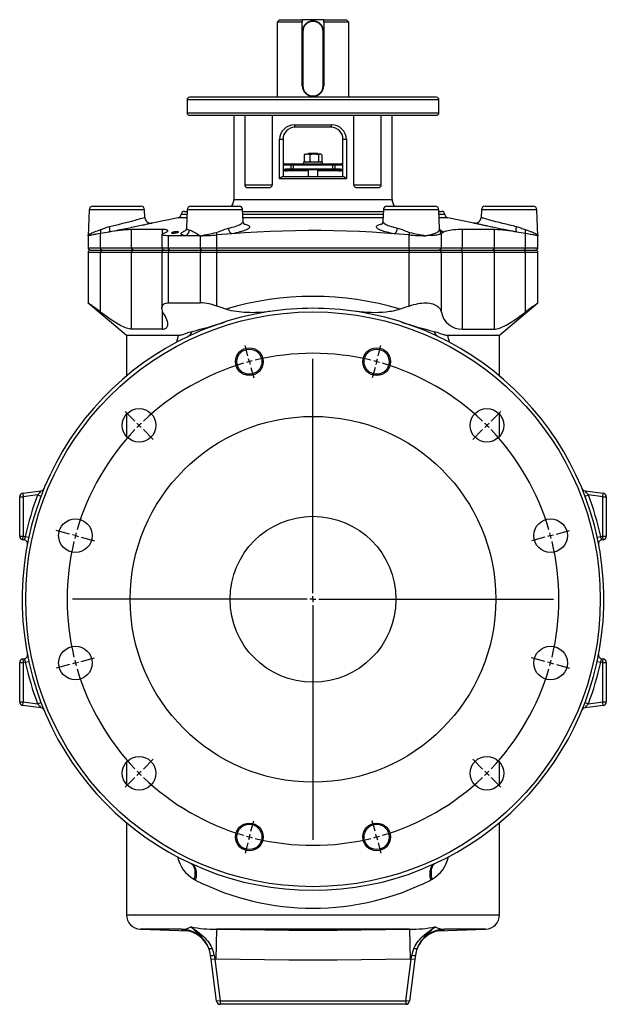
# Model space of a CAD drawing. Extents: x -514 to 474, y -142 to 1262.
# Tile 4 of 4: x -15 to 474, y 442 to 1262. Entities that reach past the tile are written whole.
import ezdxf

# ---------------------------------------------------------------- set-up
doc = ezdxf.new("R2010")
doc.units = 0
doc.layers.get('0').update_dxf_attribs({"linetype": 'CONTINUOUS'})
doc.layers.add('FORMAT', color=7, linetype='CONTINUOUS')

# ---------------------------------------------------------------- blocks, each defined once
blk = doc.blocks.new('SW_CENTERMARKSYMBOL_1')
at = {"layer": 'FORMAT', "color": 0}
for p, q in [((90.6, 57.89), (88.28, 66.58)), ((199.31, 57.89), (201.64, 66.58)), ((91.9, 53.06), (91.25, 55.47)), ((91.9, 53.06), (92.55, 50.64)), ((144.96, -139.96), (144.96, 55.56)), ((198.01, 53.06), (197.37, 50.64)), ((198.01, 53.06), (198.66, 55.47)), ((93.19, 48.23), (95.52, 39.53)), ((196.72, 48.23), (194.39, 39.53)), ((-3.54, 3.54), (-11.67, 11.67)), ((293.45, 3.54), (301.58, 11.67)), ((0, 0), (-1.77, 1.77)), ((0, 0), (1.77, -1.77)), ((289.91, 0), (288.15, -1.77)), ((289.91, 0), (291.68, 1.77)), ((3.54, -3.54), (11.67, -11.67)), ((286.38, -3.54), (278.25, -11.67)), ((-57.89, -90.6), (-69, -87.63)), ((347.8, -90.6), (358.91, -87.63)), ((-53.06, -91.9), (-55.47, -91.25)), ((-53.06, -91.9), (-50.64, -92.55)), ((-48.23, -93.19), (-37.12, -96.17)), ((338.14, -93.19), (327.03, -96.17)), ((342.97, -91.9), (340.56, -92.55)), ((342.97, -91.9), (345.39, -91.25)), ((139.96, -144.96), (-55.56, -144.96)), ((144.96, -144.96), (142.46, -144.96)), ((144.96, -144.96), (144.96, -142.46)), ((144.96, -144.96), (144.96, -147.46)), ((144.96, -144.96), (147.46, -144.96)), ((149.96, -144.96), (345.47, -144.96)), ((144.96, -149.96), (144.96, -345.47)), ((-48.23, -196.72), (-37.12, -193.74)), ((338.14, -196.72), (327.03, -193.74)), ((-57.89, -199.31), (-69, -202.29)), ((-53.06, -198.01), (-55.47, -198.66)), ((-53.06, -198.01), (-50.64, -197.37)), ((342.97, -198.01), (340.56, -197.37)), ((342.97, -198.01), (345.39, -198.66)), ((347.8, -199.31), (358.91, -202.29)), ((3.54, -286.38), (11.67, -278.25)), ((286.38, -286.38), (278.25, -278.25)), ((-3.54, -293.45), (-11.67, -301.58)), ((0, -289.91), (-1.77, -291.68)), ((0, -289.91), (1.77, -288.15)), ((289.91, -289.91), (288.15, -288.15)), ((289.91, -289.91), (291.68, -291.68)), ((293.45, -293.45), (301.58, -301.58)), ((93.19, -338.14), (95.52, -329.45)), ((196.72, -338.14), (194.39, -329.45)), ((91.9, -342.97), (91.25, -345.39)), ((91.9, -342.97), (92.55, -340.56)), ((198.01, -342.97), (197.37, -340.56)), ((198.01, -342.97), (198.66, -345.39)), ((90.6, -347.8), (88.28, -356.49)), ((199.31, -347.8), (201.64, -356.49))]:
    blk.add_line(p, q, dxfattribs=at)
for start, end in [(76.39746, 103.60254), (106.39746, 133.60254), (105, 105.69873), (104.30127, 105), (75, 75.69873), (74.30127, 75), (46.39746, 73.60254), (135, 135.69873), (134.30127, 135), (45, 45.69873), (44.30127, 45), (136.39746, 163.60254), (16.39746, 43.60254), (164.30127, 165), (15, 15.69873), (166.39746, 193.60254), (165, 165.69873), (14.30127, 15), (346.39746, 13.60254), (194.30127, 195), (345, 345.69873), (195, 195.69873), (196.39746, 223.60254), (316.39746, 343.60254), (344.30127, 345), (224.30127, 225), (225, 225.69873), (226.39746, 253.60254), (286.39746, 313.60254), (314.30127, 315), (315, 315.69873), (254.30127, 255), (255, 255.69873), (256.39746, 283.60254), (284.30127, 285), (285, 285.69873)]:
    blk.add_arc((144.96, -144.96), 205, start, end, dxfattribs=at)

msp = doc.modelspace()

# ---------------------------------------------------------------- linework, layer by layer
at = {"color": 7, "linetype": 'CONTINUOUS'}
for p, q in [((201.43, 1262.46), (199.43, 1260.46)), ((199.43, 1260.46), (199.43, 1197.76)), ((220.43, 1260.46), (199.43, 1260.46)), ((201.43, 1262.46), (220.43, 1262.46)), ((220.43, 1262.46), (220.43, 1260.46)), ((238.43, 1262.46), (220.43, 1262.46)), ((220.43, 1252.46), (220.43, 1260.46)), ((238.43, 1260.46), (238.43, 1262.46)), ((238.43, 1262.46), (257.43, 1262.46)), ((238.43, 1260.46), (238.43, 1252.46)), ((259.43, 1260.46), (238.43, 1260.46)), ((259.43, 1260.46), (257.43, 1262.46)), ((259.43, 1197.76), (259.43, 1260.46)), ((220.43, 1207.46), (220.43, 1252.46)), ((220.93, 1252.46), (220.93, 1207.46)), ((237.93, 1207.46), (237.93, 1252.46)), ((238.43, 1252.46), (238.43, 1207.46)), ((124.43, 1195.76), (124.43, 1184.76)), ((332.43, 1197.76), (126.43, 1197.76)), ((334.43, 1184.76), (334.43, 1195.76)), ((126.43, 1182.76), (332.43, 1182.76)), ((163.43, 1182.76), (163.43, 1112.76)), ((172.88, 1124.76), (172.88, 1182.76)), ((195.4, 1182.76), (195.4, 1124.76)), ((263.46, 1124.76), (263.46, 1182.76)), ((285.98, 1182.76), (285.98, 1124.76)), ((295.43, 1112.76), (295.43, 1182.76)), ((244.43, 1172.76), (214.43, 1172.76)), ((204.43, 1162.76), (204.43, 1131.76)), ((254.43, 1131.76), (254.43, 1162.76)), ((222.01, 1149.78), (222.01, 1144.44)), ((222.93, 1150.36), (222.46, 1150.08)), ((222.93, 1150.36), (224.36, 1150.36)), ((230.42, 1150.36), (224.36, 1150.36)), ((225.93, 1151.26), (225.43, 1150.76)), ((225.43, 1150.76), (225.43, 1150.36)), ((233.43, 1150.76), (225.43, 1150.76)), ((225.93, 1151.26), (232.93, 1151.26)), ((226.72, 1149.78), (226.72, 1144.44)), ((235.49, 1150.36), (230.42, 1150.36)), ((233.43, 1150.76), (232.93, 1151.26)), ((233.43, 1150.36), (233.43, 1150.76)), ((234.13, 1149.78), (234.13, 1144.44)), ((235.93, 1150.36), (235.49, 1150.36)), ((236.41, 1150.08), (235.93, 1150.36)), ((236.85, 1149.78), (236.85, 1144.44)), ((205.67, 1142.26), (204.43, 1142.21)), ((205.67, 1142.26), (212.11, 1142.26)), ((212.11, 1142.26), (213.89, 1142.26)), ((213.89, 1142.26), (244.97, 1142.26)), ((221.43, 1143.86), (221.43, 1142.26)), ((237.43, 1143.86), (221.43, 1143.86)), ((222.46, 1144.13), (222.93, 1143.86)), ((235.93, 1143.86), (236.41, 1144.13)), ((237.43, 1142.26), (237.43, 1143.86)), ((244.97, 1142.26), (246.75, 1142.26)), ((246.75, 1142.26), (253.2, 1142.26)), ((254.43, 1142.21), (253.2, 1142.26)), ((225.43, 1136.5), (207.85, 1136.5)), ((208.56, 1137.26), (208.53, 1137.26)), ((212.11, 1137.26), (208.56, 1137.26)), ((213.89, 1137.26), (212.11, 1137.26)), ((244.97, 1137.26), (213.89, 1137.26)), ((225.43, 1137.26), (225.43, 1131.76)), ((233.43, 1131.76), (233.43, 1137.26)), ((251.01, 1136.5), (233.43, 1136.5)), ((246.75, 1137.26), (244.97, 1137.26)), ((250.3, 1137.26), (246.75, 1137.26)), ((250.33, 1137.26), (250.3, 1137.26)), ((204.26, 1131.76), (254.6, 1131.76)), ((173.95, 1122.76), (193.69, 1122.76)), ((265.17, 1122.76), (284.91, 1122.76)), ((42.81, 1104.08), (41.93, 1082.46)), ((45.81, 1106.96), (86.05, 1106.96)), ((89.31, 1097.69), (89.05, 1104.08)), ((122.41, 1102.76), (124.51, 1102.76)), ((124.56, 1104.08), (123.94, 1088.91)), ((127.56, 1106.96), (167.8, 1106.96)), ((171.19, 1094.5), (170.8, 1104.08)), ((170.85, 1102.76), (288.01, 1102.76)), ((288.06, 1104.08), (287.67, 1094.5)), ((291.06, 1106.96), (331.3, 1106.96)), ((334.95, 1088.07), (334.3, 1104.08)), ((334.35, 1102.76), (336.45, 1102.76)), ((369.81, 1104.08), (369.55, 1097.69)), ((372.81, 1106.96), (413.05, 1106.96)), ((416.93, 1082.46), (416.05, 1104.08)), ((117.01, 1097.28), (95.27, 1092.99)), ((95.27, 1092.99), (95.27, 1092.99)), ((363.59, 1092.99), (341.85, 1097.28)), ((103.95, 1087.59), (78.11, 1087.59)), ((103.51, 1083.45), (103.51, 1072.46)), ((161.68, 1084.08), (149.18, 1083.08)), ((309.68, 1083.08), (297.18, 1084.08)), ((334.94, 1088.06), (334.94, 1088.07)), ((336.11, 1086.23), (336.07, 1086.25)), ((380.75, 1087.59), (353.97, 1087.59)), ((41.93, 1082.46), (41.93, 1072.46)), ((122.72, 1082.46), (108.87, 1082.46)), ((135.68, 1082.46), (122.72, 1082.46)), ((416.93, 1072.46), (416.93, 1082.46)), ((41.93, 1068.46), (41.93, 1026.46)), ((43.93, 1070.46), (53.56, 1070.46)), ((53.56, 1070.46), (79.99, 1070.46)), ((79.99, 1070.46), (105.5, 1070.46)), ((103.51, 1068.46), (103.51, 1022.26)), ((105.51, 1070.46), (110.15, 1070.46)), ((110.15, 1070.46), (136.68, 1070.46)), ((136.68, 1070.46), (149.18, 1070.46)), ((149.18, 1070.46), (309.68, 1070.46)), ((309.68, 1070.46), (334.44, 1070.46)), ((334.44, 1070.46), (352.43, 1070.46)), ((352.43, 1070.46), (378.87, 1070.46)), ((378.87, 1070.46), (405.3, 1070.46)), ((405.3, 1070.46), (414.93, 1070.46)), ((416.93, 1026.46), (416.93, 1068.46)), ((41.93, 1026.46), (73.93, 999.61)), ((108.87, 1026.46), (135.68, 1026.46)), ((384.93, 999.61), (416.93, 1026.46)), ((193.34, 1019.25), (192.73, 1019.17)), ((266.13, 1019.17), (265.52, 1019.25)), ((103.95, 1004.64), (78.11, 1004.64)), ((353.97, 1004.64), (380.75, 1004.64)), ((73.93, 999.61), (73.93, 965.54)), ((73.93, 999.61), (117.43, 999.61)), ((341.43, 999.61), (384.93, 999.61)), ((384.93, 965.54), (384.93, 999.61)), ((73.93, 933.63), (73.93, 915.2)), ((384.93, 915.2), (384.93, 933.63)), ((-12.46, 867.9), (2.79, 869.91)), ((453.69, 871.74), (453.69, 871.72)), ((456.07, 869.91), (471.32, 867.9)), ((-15.07, 832.09), (-15.07, 864.93)), ((473.93, 864.93), (473.93, 832.09)), ((-11.23, 828.95), (-12.46, 829.12)), ((471.32, 829.12), (470.09, 828.95)), ((-8.67, 825.41), (-8.68, 825.41)), ((467.54, 733.5), (467.54, 733.51)), ((-15.07, 693.99), (-15.07, 726.83)), ((-12.46, 729.8), (-11.23, 729.96)), ((470.09, 729.96), (471.32, 729.8)), ((473.93, 726.83), (473.93, 693.99)), ((2.79, 689.01), (-12.46, 691.02)), ((471.32, 691.02), (456.07, 689.01)), ((73.93, 643.71), (73.93, 625.29)), ((384.93, 625.29), (384.93, 643.71)), ((73.93, 593.38), (73.93, 516.55)), ((384.93, 516.55), (384.93, 593.38)), ((330.72, 559.13), (330.64, 559.08)), ((85.51, 504.55), (125.57, 503.16)), ((333.37, 503.16), (373.35, 504.55)), ((323.67, 498.44), (322.94, 497.84)), ((144.53, 479.2), (144.06, 482.79)), ((149.09, 444.57), (144.53, 479.2)), ((314.33, 479.2), (309.77, 444.57)), ((314.81, 482.79), (314.33, 479.2)), ((306.8, 441.96), (152.06, 441.96))]:
    msp.add_line(p, q, dxfattribs=at)
at = {"color": 8, "linetype": 'CONTINUOUS'}
for p, q in [((220.43, 1252.46), (220.93, 1252.46)), ((237.93, 1252.46), (238.43, 1252.46)), ((220.43, 1207.46), (220.93, 1207.46)), ((237.93, 1207.46), (238.43, 1207.46)), ((334.43, 1195.76), (124.43, 1195.76)), ((124.43, 1184.76), (334.43, 1184.76)), ((213.96, 1174.76), (244.9, 1174.76)), ((201.59, 1129.76), (201.59, 1162.76)), ((201.59, 1162.76), (204.43, 1162.76)), ((254.43, 1162.76), (257.27, 1162.76)), ((257.27, 1162.76), (257.27, 1129.76)), ((211.12, 1141.26), (204.43, 1141.26)), ((213.02, 1141.26), (211.12, 1141.26)), ((211.12, 1138.26), (211.12, 1141.26)), ((245.84, 1141.26), (213.02, 1141.26)), ((213.02, 1141.26), (213.02, 1138.26)), ((245.84, 1138.26), (245.84, 1141.26)), ((247.74, 1141.26), (245.84, 1141.26)), ((247.74, 1141.26), (247.74, 1138.26)), ((254.43, 1141.26), (247.74, 1141.26)), ((207.68, 1138.26), (211.12, 1138.26)), ((211.12, 1138.26), (213.02, 1138.26)), ((213.02, 1138.26), (245.84, 1138.26)), ((245.84, 1138.26), (247.74, 1138.26)), ((247.74, 1138.26), (251.18, 1138.26)), ((172.88, 1124.76), (195.4, 1124.76)), ((257.27, 1129.76), (201.59, 1129.76)), ((263.46, 1124.76), (285.98, 1124.76)), ((163.43, 1112.76), (295.43, 1112.76)), ((89.05, 1104.08), (42.81, 1104.08)), ((124.4, 1099.99), (119.42, 1099.99)), ((170.8, 1104.08), (124.56, 1104.08)), ((287.9, 1099.99), (170.97, 1099.99)), ((334.3, 1104.08), (288.06, 1104.08)), ((339.44, 1099.99), (334.47, 1099.99)), ((416.05, 1104.08), (369.81, 1104.08)), ((124.29, 1097.28), (117.01, 1097.28)), ((287.79, 1097.28), (171.08, 1097.28)), ((341.85, 1097.28), (334.58, 1097.28)), ((52.33, 1072.46), (52.33, 1084.26)), ((78.11, 1072.46), (78.11, 1087.59)), ((103.95, 1084.01), (103.95, 1087.59)), ((149.18, 1072.46), (149.18, 1083.08)), ((309.68, 1072.46), (309.68, 1083.08)), ((336.42, 1072.46), (336.42, 1084.26)), ((353.97, 1072.46), (353.97, 1087.59)), ((380.75, 1072.46), (380.75, 1087.59)), ((406.53, 1072.46), (406.53, 1084.26)), ((108.87, 1072.46), (108.87, 1082.46)), ((135.68, 1072.46), (135.68, 1082.46)), ((41.93, 1072.46), (52.33, 1072.46)), ((52.33, 1068.46), (41.93, 1068.46)), ((52.33, 1072.46), (78.11, 1072.46)), ((52.33, 1018.8), (52.33, 1068.46)), ((78.11, 1068.46), (52.33, 1068.46)), ((78.11, 1072.46), (103.51, 1072.46)), ((103.51, 1068.46), (78.11, 1068.46)), ((78.11, 1004.64), (78.11, 1068.46)), ((103.51, 1072.46), (108.87, 1072.46)), ((108.87, 1068.46), (103.51, 1068.46)), ((105.5, 1070.46), (105.47, 1070.46)), ((105.5, 1070.46), (105.47, 1070.46)), ((108.87, 1072.46), (135.68, 1072.46)), ((135.68, 1068.46), (108.87, 1068.46)), ((108.87, 1026.46), (108.87, 1068.46)), ((135.68, 1072.46), (149.18, 1072.46)), ((149.18, 1068.46), (135.68, 1068.46)), ((135.68, 1026.46), (135.68, 1068.46)), ((149.18, 1070.46), (149.18, 1072.46)), ((149.18, 1072.46), (309.68, 1072.46)), ((149.18, 1070.46), (149.18, 1068.46)), ((309.68, 1068.46), (149.18, 1068.46)), ((149.18, 1023.84), (149.18, 1068.46)), ((309.68, 1070.46), (309.68, 1072.46)), ((309.68, 1072.46), (336.42, 1072.46)), ((309.68, 1070.46), (309.68, 1068.46)), ((309.68, 1023.84), (309.68, 1068.46)), ((336.42, 1068.46), (309.68, 1068.46)), ((336.42, 1072.46), (353.97, 1072.46)), ((336.42, 1018.8), (336.42, 1068.46)), ((353.97, 1068.46), (336.42, 1068.46)), ((353.97, 1072.46), (380.75, 1072.46)), ((353.97, 1004.64), (353.97, 1068.46)), ((380.75, 1068.46), (353.97, 1068.46)), ((380.75, 1072.46), (406.53, 1072.46)), ((380.75, 1004.64), (380.75, 1068.46)), ((406.53, 1068.46), (380.75, 1068.46)), ((406.53, 1072.46), (416.93, 1072.46)), ((406.53, 1018.8), (406.53, 1068.46)), ((416.93, 1068.46), (406.53, 1068.46)), ((103.95, 1004.64), (103.95, 1019.86)), ((-15.07, 864.93), (-12.07, 864.93)), ((-12.46, 867.9), (-12.07, 864.93)), ((-0.12, 866.5), (-12.07, 864.93)), ((-12.07, 864.93), (-12.07, 832.09)), ((-0.12, 866.5), (2.68, 865.44)), ((456.18, 865.44), (458.98, 866.5)), ((470.93, 864.93), (458.98, 866.5)), ((470.93, 864.93), (471.32, 867.9)), ((470.93, 832.09), (470.93, 864.93)), ((470.93, 864.93), (473.93, 864.93)), ((-15.07, 832.09), (-12.07, 832.09)), ((-12.46, 829.12), (-12.07, 832.09)), ((-12.07, 832.09), (-10.41, 831.87)), ((-10.41, 831.87), (-7.48, 831.23)), ((466.34, 831.23), (469.27, 831.87)), ((469.27, 831.87), (470.93, 832.09)), ((471.32, 829.12), (470.93, 832.09)), ((470.93, 832.09), (473.93, 832.09)), ((-15.07, 726.83), (-12.07, 726.83)), ((-12.46, 729.8), (-12.07, 726.83)), ((-10.41, 727.05), (-12.07, 726.83)), ((-12.07, 726.83), (-12.07, 693.99)), ((-10.41, 727.05), (-7.48, 727.69)), ((466.34, 727.69), (469.27, 727.05)), ((470.93, 726.83), (469.27, 727.05)), ((470.93, 726.83), (471.32, 729.8)), ((470.93, 726.83), (473.93, 726.83)), ((470.93, 693.99), (470.93, 726.83)), ((-15.07, 693.99), (-12.07, 693.99)), ((-12.46, 691.02), (-12.07, 693.99)), ((-12.07, 693.99), (-0.12, 692.42)), ((-0.12, 692.42), (2.68, 693.48)), ((456.18, 693.48), (458.98, 692.42)), ((458.98, 692.42), (470.93, 693.99)), ((471.32, 691.02), (470.93, 693.99)), ((470.93, 693.99), (473.93, 693.99)), ((328.74, 546.15), (327.52, 545.5)), ((73.93, 516.55), (229.43, 516.55)), ((229.43, 516.55), (384.93, 516.55)), ((119.93, 504.55), (85.51, 504.55)), ((120.8, 503.81), (120.13, 503.83)), ((148.9, 504.55), (148.41, 479.57)), ((309.96, 504.55), (148.9, 504.55)), ((309.96, 504.55), (310.45, 479.57)), ((338.73, 503.83), (337.98, 503.81)), ((373.35, 504.55), (338.93, 504.55)), ((147.5, 479.59), (144.53, 479.2)), ((148.41, 479.57), (147.5, 479.59)), ((147.5, 479.59), (152.06, 444.96)), ((306.8, 444.96), (311.36, 479.59)), ((311.36, 479.59), (310.45, 479.57)), ((314.33, 479.2), (311.36, 479.59)), ((152.06, 444.96), (149.09, 444.57)), ((152.06, 444.96), (152.06, 441.96)), ((152.06, 444.96), (306.8, 444.96)), ((309.77, 444.57), (306.8, 444.96)), ((306.8, 444.96), (306.8, 441.96))]:
    msp.add_line(p, q, dxfattribs=at)
at = {"color": 7, "linetype": 'CONTINUOUS', "flags": 128}
for points in [[(222.01, 1149.78), (222.34, 1150.02), (222.46, 1150.08)], [(222.46, 1144.14), (222.33, 1144.21), (222.01, 1144.44)], [(173.95, 1122.76), (173.76, 1122.79), (173.59, 1122.87), (173.42, 1123.01), (173.27, 1123.2), (173.14, 1123.44), (173.03, 1123.71), (172.96, 1124.01), (172.9, 1124.34), (172.88, 1124.76)], [(285.98, 1124.76), (285.97, 1124.43), (285.92, 1124.1), (285.85, 1123.79), (285.76, 1123.52), (285.63, 1123.27), (285.49, 1123.07), (285.33, 1122.92), (285.16, 1122.81), (284.91, 1122.76)], [(172.62, 1091.68), (172.62, 1091.68), (172.59, 1091.7), (172.52, 1091.75), (172.42, 1091.83), (172.31, 1091.92), (172.18, 1092.06), (172.02, 1092.24), (171.85, 1092.47), (171.68, 1092.74), (171.52, 1093.05), (171.39, 1093.41), (171.28, 1093.79), (171.21, 1094.2), (171.19, 1094.5)], [(287.69, 1094.5), (287.69, 1094.46), (287.64, 1094.05), (287.56, 1093.65), (287.44, 1093.27), (287.3, 1092.94), (287.14, 1092.65), (286.98, 1092.4), (286.82, 1092.2), (286.67, 1092.03), (286.54, 1091.9), (286.42, 1091.81), (286.34, 1091.74), (286.28, 1091.7), (286.25, 1091.69), (286.25, 1091.69)], [(52.33, 1084.26), (50.64, 1083.96), (49.06, 1083.68), (48.06, 1083.51), (47.12, 1083.35), (46.25, 1083.2), (45.12, 1083), (44.14, 1082.83), (43.57, 1082.74), (43.09, 1082.65), (42.68, 1082.59), (42.36, 1082.53), (42.12, 1082.49), (41.98, 1082.47), (41.93, 1082.46)], [(59.44, 1085.48), (57.73, 1085.2), (55.98, 1084.9), (54.18, 1084.59), (52.33, 1084.26)], [(108.87, 1082.46), (107.66, 1082.48), (106.58, 1082.53), (105.64, 1082.61), (104.87, 1082.72), (104.27, 1082.87), (103.84, 1083.04), (103.58, 1083.25), (103.52, 1083.48), (103.63, 1083.73), (103.93, 1084), (104.42, 1084.3), (105.08, 1084.6), (105.61, 1084.82)], [(105.61, 1084.82), (106.41, 1085.14), (107.09, 1085.45), (107.63, 1085.75), (108.03, 1086.03), (108.29, 1086.3), (108.4, 1086.55), (108.37, 1086.78), (108.19, 1086.98), (107.88, 1087.15), (107.42, 1087.3), (106.82, 1087.42), (106.09, 1087.51), (105.45, 1087.55), (104.73, 1087.58), (103.95, 1087.59)], [(116.07, 1085.8), (115.63, 1085.77), (115.16, 1085.73), (114.67, 1085.68), (114.17, 1085.62), (113.68, 1085.54), (113.21, 1085.45), (112.76, 1085.36), (112.37, 1085.26), (112.03, 1085.16), (111.76, 1085.06), (111.56, 1084.96), (111.45, 1084.87), (111.43, 1084.79), (111.5, 1084.73), (111.66, 1084.68), (111.89, 1084.64), (112.19, 1084.62), (112.55, 1084.62), (112.96, 1084.63), (113.41, 1084.66), (113.89, 1084.7), (114.38, 1084.76), (114.88, 1084.83), (115.37, 1084.91), (115.83, 1085), (116.25, 1085.09), (116.63, 1085.19), (116.95, 1085.29), (117.19, 1085.39), (117.35, 1085.49), (117.43, 1085.57), (117.41, 1085.65), (117.31, 1085.71), (117.13, 1085.76), (116.87, 1085.79), (116.54, 1085.8), (116.07, 1085.8)], [(123.94, 1088.91), (123.91, 1088.51), (123.84, 1088.12), (123.74, 1087.77), (123.62, 1087.45), (123.49, 1087.18), (123.36, 1086.94), (123.23, 1086.74), (123.1, 1086.58), (123, 1086.46), (122.91, 1086.36), (122.84, 1086.29), (122.79, 1086.25), (122.77, 1086.24), (122.77, 1086.24)], [(297.18, 1084.08), (289.25, 1084.64), (278.66, 1085.29), (268.07, 1085.83), (257.47, 1086.24), (246.86, 1086.52), (236.24, 1086.68), (225.62, 1086.7), (214.96, 1086.58), (204.3, 1086.33), (193.65, 1085.95), (182.99, 1085.45), (172.33, 1084.82), (161.68, 1084.08)], [(336.42, 1084.26), (336.03, 1083.96), (335.45, 1083.68), (334.95, 1083.51), (334.37, 1083.35), (333.71, 1083.2), (332.6, 1083), (331.34, 1082.83), (330.39, 1082.74), (329.37, 1082.65), (328.28, 1082.59), (327.1, 1082.53), (325.86, 1082.49), (324.55, 1082.47), (323.18, 1082.46)], [(353.97, 1087.59), (351.95, 1087.57), (350.04, 1087.51), (348.24, 1087.42), (346.55, 1087.28), (344.93, 1087.11), (343.44, 1086.89), (342.07, 1086.64), (340.83, 1086.35), (340.11, 1086.15), (339.45, 1085.94), (338.84, 1085.72), (338.28, 1085.48)], [(406.53, 1084.26), (404.69, 1084.58), (402.89, 1084.9), (401.14, 1085.19), (399.42, 1085.48)], [(416.93, 1082.46), (416.9, 1082.46), (416.8, 1082.48), (416.49, 1082.53), (416.01, 1082.62), (415.57, 1082.69), (415.06, 1082.78), (414.46, 1082.88), (413.46, 1083.05), (412.3, 1083.25), (411.41, 1083.4), (410.46, 1083.57), (409.45, 1083.75), (408.04, 1083.99), (406.53, 1084.26)], [(52.33, 1018.8), (50.75, 1019.99), (49.26, 1021.11), (48.28, 1021.83), (47.36, 1022.51), (46.49, 1023.15), (45.7, 1023.73), (44.97, 1024.26), (44.31, 1024.74), (43.7, 1025.18), (43.17, 1025.56), (42.73, 1025.88), (42.39, 1026.13), (42.14, 1026.31), (41.98, 1026.42), (41.93, 1026.46)], [(105.61, 1016.44), (104.92, 1017.63), (104.35, 1018.81), (103.92, 1019.94), (103.64, 1021.03), (103.53, 1021.83), (103.52, 1022.59), (103.62, 1023.31), (103.84, 1023.98), (104.1, 1024.47), (104.45, 1024.93), (104.87, 1025.34), (105.39, 1025.68), (105.99, 1025.98), (106.68, 1026.2), (107.45, 1026.36), (108.29, 1026.44), (108.87, 1026.46)], [(309.68, 1023.84), (311.54, 1024.47), (313.41, 1025.03), (315.29, 1025.51), (317.16, 1025.89), (318.71, 1026.14), (320.24, 1026.31), (321.73, 1026.42), (323.18, 1026.46), (324.84, 1026.41), (326.42, 1026.25), (327.9, 1026), (329.28, 1025.66), (330.53, 1025.22), (331.68, 1024.69), (332.71, 1024.09), (333.61, 1023.41), (334.43, 1022.61), (335.13, 1021.75), (335.69, 1020.81), (336.12, 1019.83), (336.42, 1018.8)], [(416.93, 1026.46), (416.86, 1026.41), (416.66, 1026.26), (416.3, 1026.01), (415.81, 1025.66), (415.22, 1025.22), (414.51, 1024.71), (413.67, 1024.1), (412.73, 1023.41), (411.65, 1022.62), (410.49, 1021.77), (409.23, 1020.83), (407.89, 1019.83), (406.53, 1018.8)], [(78.11, 1004.64), (77.18, 1004.69), (76.17, 1004.85), (75.09, 1005.1), (73.95, 1005.46), (72.69, 1005.93), (71.36, 1006.49), (69.97, 1007.16), (68.53, 1007.91), (67.1, 1008.71), (65.63, 1009.58), (64.12, 1010.51), (62.57, 1011.51), (60.4, 1012.97), (58.17, 1014.52), (55.9, 1016.15), (54.13, 1017.46), (52.33, 1018.8)], [(156.67, 1021.21), (152.92, 1022.5), (149.18, 1023.84)], [(193.34, 1019.25), (188.64, 1018.76), (186.27, 1018.58), (183.9, 1018.44), (181.5, 1018.35), (179.1, 1018.31), (176.68, 1018.32), (174.26, 1018.39), (172.1, 1018.5), (169.94, 1018.66), (167.77, 1018.88), (165.59, 1019.16), (163.36, 1019.53), (161.14, 1019.98), (159.64, 1020.34), (158.15, 1020.74), (156.67, 1021.21)], [(302.19, 1021.21), (300.76, 1020.76), (299.32, 1020.36), (297.85, 1020.01), (296.38, 1019.69), (294.88, 1019.42), (293.37, 1019.18), (290.36, 1018.8), (287.25, 1018.53), (284.14, 1018.37), (281.03, 1018.31), (277.93, 1018.34), (274.81, 1018.45), (271.71, 1018.64), (268.61, 1018.91), (265.52, 1019.25)], [(309.68, 1023.84), (305.94, 1022.5), (302.19, 1021.21)], [(380.75, 1004.64), (381.68, 1004.69), (382.69, 1004.85), (383.77, 1005.1), (384.91, 1005.46), (386.18, 1005.93), (387.5, 1006.49), (388.89, 1007.16), (390.33, 1007.91), (391.76, 1008.71), (393.23, 1009.58), (394.75, 1010.51), (396.3, 1011.51), (398.46, 1012.97), (400.69, 1014.52), (402.96, 1016.15), (404.73, 1017.46), (406.53, 1018.8)], [(103.95, 1004.64), (104.77, 1004.69), (105.52, 1004.82), (106.18, 1005.03), (106.75, 1005.33), (107.23, 1005.7), (107.63, 1006.13), (107.94, 1006.63), (108.17, 1007.17), (108.36, 1008.02), (108.41, 1008.94), (108.32, 1009.93), (108.11, 1010.98), (107.7, 1012.28), (107.15, 1013.63), (106.44, 1015.02), (105.61, 1016.44)], [(117.43, 999.61), (118.36, 999.65), (119.24, 999.76), (120.06, 999.92), (121.27, 1000.26), (122.42, 1000.65), (124.73, 1001.51), (125.93, 1001.93), (127.18, 1002.32), (128.59, 1002.7)], [(330.27, 1002.7), (331.69, 1002.32), (332.92, 1001.93), (334.11, 1001.52), (336.4, 1000.67), (337.55, 1000.27), (338.73, 999.94), (339.58, 999.77), (340.47, 999.65), (341.43, 999.61)]]:
    msp.add_lwpolyline(points, dxfattribs=at)
at = {"color": 8, "linetype": 'CONTINUOUS', "flags": 128}
for points in [[(204.43, 1137.85), (205.5, 1137.95), (206.49, 1138.11)], [(207.18, 1137.15), (205.83, 1137.04), (204.43, 1137.01)], [(206.49, 1138.11), (207.11, 1138.22), (207.68, 1138.26)], [(208.53, 1137.26), (207.89, 1137.23), (207.18, 1137.15)], [(251.68, 1137.15), (250.98, 1137.23), (250.33, 1137.26)], [(251.18, 1138.26), (251.75, 1138.22), (252.37, 1138.11)], [(254.43, 1137.01), (253.03, 1137.04), (251.68, 1137.15)], [(252.37, 1138.11), (253.36, 1137.95), (254.43, 1137.85)], [(95.27, 1092.99), (95.23, 1092.98), (95.1, 1092.95), (94.89, 1092.9), (94.59, 1092.83), (94.2, 1092.73), (93.72, 1092.62), (93.18, 1092.49), (92.56, 1092.35), (91.86, 1092.19), (91.07, 1092), (90.21, 1091.81), (89.27, 1091.59), (88.28, 1091.37), (87.23, 1091.13), (86.11, 1090.88), (84.91, 1090.62), (83.65, 1090.34), (82.34, 1090.06), (80.99, 1089.77), (79.59, 1089.47), (78.16, 1089.17), (76.65, 1088.86), (75.11, 1088.54), (73.54, 1088.22), (71.97, 1087.9), (70.38, 1087.59), (68.78, 1087.27), (67.13, 1086.94), (65.47, 1086.62), (63.82, 1086.31), (61.62, 1085.89), (59.44, 1085.48)], [(158.94, 1088.78), (160.48, 1089.12), (161.95, 1089.48), (163.33, 1089.86), (164.61, 1090.24), (165.95, 1090.69), (167.16, 1091.16), (168.22, 1091.64), (169.13, 1092.12), (169.87, 1092.6), (170.45, 1093.07), (170.86, 1093.55), (171.11, 1094.02), (171.19, 1094.46), (171.18, 1094.5)], [(172.02, 1092.24), (172.89, 1092.05), (173.75, 1091.82), (174.5, 1091.57), (175.14, 1091.29), (175.65, 1091), (176.06, 1090.69), (176.34, 1090.36), (176.49, 1090.02), (176.52, 1089.67), (176.42, 1089.32), (176.19, 1088.94), (175.83, 1088.56), (175.34, 1088.18), (174.73, 1087.8), (174, 1087.42), (173.13, 1087.03), (172.14, 1086.65), (171.04, 1086.27), (169.83, 1085.9), (168.53, 1085.54), (166.97, 1085.15), (165.3, 1084.78), (163.54, 1084.42), (161.68, 1084.08)], [(297.18, 1084.08), (295.52, 1084.38), (293.94, 1084.7), (292.43, 1085.03), (291, 1085.37), (289.67, 1085.72), (288.42, 1086.08), (287.29, 1086.45), (286.26, 1086.82), (285.34, 1087.2), (284.53, 1087.59), (283.84, 1087.97), (283.28, 1088.36), (282.85, 1088.74), (282.55, 1089.12), (282.38, 1089.49), (282.34, 1089.86), (282.44, 1090.22), (282.67, 1090.56), (283.04, 1090.89), (283.54, 1091.2), (284.17, 1091.49), (284.92, 1091.76), (285.8, 1092.01), (286.77, 1092.23), (286.85, 1092.24)], [(287.69, 1094.5), (287.67, 1094.39), (287.79, 1093.92), (288.08, 1093.44), (288.53, 1092.97), (289.14, 1092.49), (289.93, 1092.01), (290.88, 1091.52), (291.94, 1091.06), (293.14, 1090.61), (294.5, 1090.16), (295.98, 1089.73), (296.91, 1089.48), (297.87, 1089.24), (298.88, 1089.01), (299.92, 1088.78)], [(399.42, 1085.48), (397.7, 1085.8), (395.95, 1086.13), (394.17, 1086.47), (392.38, 1086.82), (391.18, 1087.05), (389.98, 1087.29), (388.78, 1087.53), (387.58, 1087.76), (386.37, 1088.01), (385.17, 1088.25), (383.97, 1088.5), (382.79, 1088.74), (381.66, 1088.97), (380.54, 1089.2), (379.44, 1089.44), (378.37, 1089.66), (377.29, 1089.89), (376.24, 1090.12), (375.22, 1090.34), (374.22, 1090.56), (373.3, 1090.76), (372.41, 1090.96), (371.55, 1091.15), (370.73, 1091.33), (369.93, 1091.52), (369.17, 1091.69), (368.44, 1091.85), (367.76, 1092.01), (367.17, 1092.15), (366.61, 1092.28), (366.1, 1092.4), (365.63, 1092.51), (365.2, 1092.61), (364.81, 1092.7), (364.48, 1092.78), (364.2, 1092.84), (363.93, 1092.91), (363.74, 1092.95), (363.63, 1092.98), (363.59, 1092.99)], [(369.55, 1097.69), (369.55, 1097.69), (369.58, 1097.68), (369.68, 1097.66), (369.83, 1097.61), (370.05, 1097.55), (370.54, 1097.41), (371.18, 1097.22), (372.01, 1096.99), (372.98, 1096.71), (374.1, 1096.4), (375.34, 1096.06), (376.76, 1095.67), (378.29, 1095.26), (379.9, 1094.84), (381.61, 1094.39), (383.44, 1093.92), (385.35, 1093.44), (387.25, 1092.97), (389.19, 1092.49), (391.22, 1092.01), (393.26, 1091.52), (394.72, 1091.18), (396.17, 1090.84), (397.63, 1090.51), (399.08, 1090.18)], [(41.93, 1082.46), (41.93, 1082.48), (42.04, 1082.81), (42.33, 1083.17), (42.76, 1083.55), (43.36, 1083.94), (44.12, 1084.36), (45.02, 1084.79), (46.09, 1085.25), (47.3, 1085.73), (48.47, 1086.16), (49.73, 1086.6), (51.11, 1087.06), (52.56, 1087.52)], [(52.56, 1087.52), (53.65, 1087.91), (54.75, 1088.36), (55.9, 1088.84), (57.07, 1089.32), (58.39, 1089.79), (59.78, 1090.18)], [(59.44, 1085.48), (59.56, 1085.54), (59.66, 1085.66), (59.76, 1085.83), (59.84, 1086.05), (59.9, 1086.31), (59.95, 1086.62), (59.99, 1086.97), (60.01, 1087.35), (60.01, 1087.77), (59.99, 1088.22), (59.96, 1088.68), (59.92, 1089.17), (59.86, 1089.67), (59.78, 1090.18)], [(122.72, 1082.46), (121.9, 1082.65), (121.19, 1082.86), (120.61, 1083.08), (120.15, 1083.33), (119.82, 1083.58), (119.62, 1083.86), (119.55, 1084.15), (119.6, 1084.46), (119.79, 1084.77), (120.09, 1085.1), (120.54, 1085.45), (121.11, 1085.8), (121.8, 1086.16), (122.61, 1086.53), (123.26, 1086.79)], [(123.96, 1088.91), (123.98, 1088.63), (124.18, 1088.29), (124.54, 1087.96), (125.06, 1087.67), (125.75, 1087.4), (126.59, 1087.16)], [(126.59, 1087.16), (127.16, 1086.99), (127.76, 1086.75), (128.4, 1086.46), (129.34, 1085.99), (130.34, 1085.45), (131.4, 1084.85), (132.51, 1084.22), (133.67, 1083.57), (134.65, 1083.02), (135.65, 1082.47), (135.68, 1082.46)], [(148.76, 1085.13), (149.92, 1085.46), (151.17, 1085.91), (152.38, 1086.4), (153.58, 1086.91), (154.79, 1087.41), (155.99, 1087.88), (157.18, 1088.3), (158.06, 1088.57), (158.94, 1088.78)], [(161.68, 1084.08), (161.43, 1084.17), (161.18, 1084.3), (160.93, 1084.48), (160.69, 1084.71), (160.45, 1084.98), (160.22, 1085.29), (160, 1085.63), (159.79, 1086.02), (159.6, 1086.43), (159.43, 1086.87), (159.28, 1087.32), (159.14, 1087.8), (159.03, 1088.29), (158.94, 1088.78)], [(297.18, 1084.08), (297.43, 1084.17), (297.68, 1084.3), (297.93, 1084.48), (298.18, 1084.71), (298.41, 1084.98), (298.64, 1085.29), (298.86, 1085.63), (299.07, 1086.02), (299.26, 1086.43), (299.43, 1086.87), (299.59, 1087.32), (299.72, 1087.8), (299.83, 1088.29), (299.92, 1088.78)], [(299.92, 1088.78), (300.87, 1088.55), (301.82, 1088.25), (302.8, 1087.91), (303.78, 1087.53), (305.3, 1086.9), (306.84, 1086.26), (307.9, 1085.83), (308.99, 1085.44), (310.1, 1085.13)], [(323.18, 1082.46), (323.27, 1082.48), (324.99, 1082.81), (326.6, 1083.17), (328.05, 1083.55), (329.38, 1083.94), (330.6, 1084.36), (331.69, 1084.8), (332.63, 1085.26), (333.42, 1085.73), (333.98, 1086.16), (334.42, 1086.61), (334.73, 1087.06), (334.91, 1087.52)], [(334.91, 1087.52), (334.95, 1087.91), (334.94, 1088.06)], [(399.42, 1085.48), (399.31, 1085.54), (399.2, 1085.66), (399.11, 1085.83), (399.02, 1086.05), (398.96, 1086.31), (398.91, 1086.62), (398.87, 1086.97), (398.86, 1087.35), (398.85, 1087.77), (398.87, 1088.22), (398.9, 1088.68), (398.94, 1089.17), (399.01, 1089.67), (399.08, 1090.18)], [(399.08, 1090.18), (400.03, 1089.93), (400.94, 1089.63), (401.85, 1089.3), (402.74, 1088.94), (403.64, 1088.55), (404.54, 1088.18), (405.42, 1087.83), (406.3, 1087.52)], [(406.3, 1087.52), (407.88, 1087.02), (409.36, 1086.52), (410.76, 1086.03), (412.05, 1085.54), (412.87, 1085.21), (413.63, 1084.89), (414.32, 1084.57), (414.93, 1084.26), (415.42, 1083.99), (415.83, 1083.73), (416.19, 1083.48), (416.48, 1083.23), (416.75, 1082.93), (416.9, 1082.64), (416.93, 1082.48), (416.93, 1082.46)], [(53.56, 1070.46), (53.37, 1070.48), (53.18, 1070.56), (53.01, 1070.68), (52.84, 1070.84), (52.69, 1071.04), (52.57, 1071.28), (52.47, 1071.55), (52.39, 1071.84), (52.35, 1072.15), (52.33, 1072.46)], [(53.56, 1070.46), (53.37, 1070.43), (53.18, 1070.36), (53.01, 1070.24), (52.84, 1070.08), (52.69, 1069.87), (52.57, 1069.63), (52.47, 1069.37), (52.39, 1069.08), (52.35, 1068.77), (52.33, 1068.46)], [(110.15, 1070.46), (109.95, 1070.48), (109.76, 1070.56), (109.57, 1070.68), (109.4, 1070.84), (109.25, 1071.04), (109.11, 1071.28), (109.01, 1071.55), (108.93, 1071.84), (108.88, 1072.15), (108.87, 1072.46)], [(110.15, 1070.46), (109.95, 1070.43), (109.76, 1070.36), (109.57, 1070.24), (109.4, 1070.08), (109.25, 1069.87), (109.11, 1069.63), (109.01, 1069.37), (108.93, 1069.08), (108.88, 1068.77), (108.87, 1068.46)], [(136.68, 1070.46), (136.52, 1070.48), (136.37, 1070.56), (136.23, 1070.68), (136.09, 1070.84), (135.97, 1071.04), (135.87, 1071.28), (135.79, 1071.55), (135.73, 1071.84), (135.69, 1072.15), (135.68, 1072.46)], [(136.68, 1070.46), (136.52, 1070.43), (136.37, 1070.36), (136.23, 1070.24), (136.09, 1070.08), (135.97, 1069.87), (135.87, 1069.63), (135.79, 1069.37), (135.73, 1069.08), (135.69, 1068.77), (135.68, 1068.46)], [(405.3, 1070.46), (405.49, 1070.48), (405.68, 1070.56), (405.86, 1070.68), (406.02, 1070.84), (406.17, 1071.04), (406.29, 1071.28), (406.39, 1071.55), (406.47, 1071.84), (406.51, 1072.15), (406.53, 1072.46)], [(406.53, 1068.46), (406.51, 1068.77), (406.47, 1069.08), (406.39, 1069.37), (406.29, 1069.63), (406.17, 1069.87), (406.02, 1070.08), (405.86, 1070.24), (405.68, 1070.36), (405.49, 1070.43), (405.3, 1070.46)], [(127.59, 559.38), (128.28, 558.94), (128.99, 558.29), (129.6, 557.5), (130.11, 556.58), (130.51, 555.55), (130.81, 554.41), (130.98, 553.18), (131.04, 551.87), (130.99, 550.5), (130.81, 549.08), (130.52, 547.62), (130.12, 546.15)], [(128.14, 559.13), (128.98, 558.64), (129.74, 558), (130.4, 557.22), (130.97, 556.29), (131.42, 555.24), (131.77, 554.07), (132, 552.8), (132.1, 551.45), (132.09, 550.02), (131.96, 548.54), (131.71, 547.03), (131.34, 545.5)], [(330.64, 559.08), (329.88, 558.64), (329.12, 558), (328.46, 557.22), (327.89, 556.29), (327.44, 555.24), (327.09, 554.07), (326.87, 552.8), (326.76, 551.45), (326.77, 550.02), (326.9, 548.54), (327.16, 547.03), (327.52, 545.5)], [(331.28, 559.38), (330.58, 558.94), (329.87, 558.29), (329.26, 557.5), (328.75, 556.58), (328.35, 555.55), (328.06, 554.41), (327.88, 553.18), (327.82, 551.87), (327.88, 550.5), (328.05, 549.08), (328.34, 547.62), (328.74, 546.15)], [(131.34, 545.5), (131.34, 545.5), (130.12, 546.15)], [(120.58, 503.81), (120.16, 503.83), (120.13, 503.83)], [(127.64, 506.43), (127.66, 506.42), (129.01, 505.43), (130.36, 504.46), (133.02, 502.52), (134.74, 501.2), (136.42, 499.82), (138.05, 498.38), (139.22, 497.25), (140.36, 496.06), (141.44, 494.81), (142.47, 493.49), (143.43, 492.1), (144.31, 490.63), (144.86, 489.59), (145.36, 488.52)], [(142.61, 488.5), (142.18, 489.58), (141.7, 490.61), (140.94, 492.08), (140.11, 493.46), (139.23, 494.78), (138.29, 496.03), (137.32, 497.21), (136.33, 498.34), (134.65, 500.06), (132.93, 501.69), (131.18, 503.26), (129.42, 504.83), (127.65, 506.42), (127.64, 506.43)], [(148.9, 504.55), (169.03, 504.2), (189.16, 503.92), (209.29, 503.75), (229.43, 503.69), (249.56, 503.75), (269.7, 503.92), (289.83, 504.2), (309.96, 504.55)], [(313.5, 488.52), (314, 489.59), (314.55, 490.63), (315.43, 492.1), (316.39, 493.49), (317.42, 494.81), (318.5, 496.06), (319.64, 497.25), (320.81, 498.38), (322.44, 499.82), (324.12, 501.2), (325.85, 502.52), (328.5, 504.46), (329.85, 505.43), (331.21, 506.42), (331.23, 506.43)], [(331.23, 506.43), (331.21, 506.42), (329.45, 504.83), (327.68, 503.26), (325.93, 501.69), (324.21, 500.06), (322.54, 498.34), (321.54, 497.21), (320.57, 496.03), (319.64, 494.78), (318.75, 493.46), (317.92, 492.08), (317.16, 490.61), (316.68, 489.58), (316.25, 488.5)], [(338.73, 503.83), (338.7, 503.83), (338.28, 503.81)], [(145.36, 488.52), (145, 488.41), (144.64, 488.31), (144.3, 488.24), (143.97, 488.2), (143.67, 488.17), (143.4, 488.17), (143.16, 488.19), (142.96, 488.24), (142.8, 488.31), (142.68, 488.39), (142.61, 488.5)], [(316.25, 488.5), (316.18, 488.39), (316.06, 488.31), (315.9, 488.24), (315.7, 488.19), (315.46, 488.17), (315.19, 488.17), (314.89, 488.2), (314.57, 488.24), (314.22, 488.31), (313.87, 488.41), (313.5, 488.52)], [(147.02, 482.8), (147.26, 481.2), (147.5, 479.59)], [(310.45, 479.57), (290.2, 479.21), (269.95, 478.94), (249.69, 478.76), (229.43, 478.7), (209.17, 478.76), (188.92, 478.94), (168.66, 479.21), (148.41, 479.57)], [(311.36, 479.59), (311.6, 481.2), (311.85, 482.8)]]:
    msp.add_lwpolyline(points, dxfattribs=at)
at = {"color": 8, "linetype": 'CONTINUOUS'}
msp.add_circle((229.43, 779.46), 239.5, dxfattribs=at)
at = {"color": 7, "linetype": 'CONTINUOUS'}
for centre, radius in [((176.37, 977.47), 11.5), ((176.37, 977.47), 10.5), ((282.49, 977.47), 11.5), ((282.49, 977.47), 10.5), ((84.47, 924.42), 14), ((374.39, 924.42), 14), ((229.43, 779.46), 152.4), ((31.42, 832.52), 14), ((229.43, 779.46), 69.15), ((427.45, 832.52), 14), ((31.42, 726.4), 14), ((427.45, 726.4), 14), ((84.47, 634.5), 14), ((374.39, 634.5), 14), ((176.37, 581.44), 11.5), ((176.37, 581.44), 10.5), ((282.49, 581.44), 11.5), ((282.49, 581.44), 10.5)]:
    msp.add_circle(centre, radius, dxfattribs=at)
for centre, radius, start, end in [((229.43, 1252.46), 9, 0, 180), ((229.43, 1252.46), 8.5, 0, 180), ((229.43, 1207.46), 9, 180, 0), ((229.43, 1207.46), 8.5, 180, 0), ((126.43, 1195.76), 2, 90, 180), ((332.43, 1195.76), 2, 0, 90), ((126.43, 1184.76), 2, 180, 270), ((332.43, 1184.76), 2, 270, 0), ((214.43, 1162.76), 10, 90, 180), ((244.43, 1162.76), 10, 0, 90), ((224.5, 1144.76), 5.6, 91.38457, 116.35869), ((224.27, 1144.92), 5.44, 63.2772, 88.97953), ((230.57, 1137.28), 13.08, 90.64451, 107.14907), ((230.27, 1137.22), 13.14, 72.89396, 89.31246), ((235.63, 1148.15), 2.22, 93.68448, 132.6157), ((235.34, 1148.12), 2.24, 47.60751, 86.09231), ((224.46, 1149.3), 5.44, 243.2772, 268.97953), ((224.23, 1149.46), 5.6, 271.38457, 296.35869), ((230.58, 1157), 13.14, 252.89396, 269.31246), ((230.28, 1156.94), 13.08, 270.64451, 287.14907), ((235.64, 1146.09), 2.24, 227.60751, 266.09231), ((235.35, 1146.07), 2.22, 273.68448, 312.6157), ((208.87, 1168.18), 31.7, 261.95928, 268.17186), ((249.99, 1168.27), 31.79, 271.83723, 278.03164), ((193.53, 1124.63), 1.88, 274.86092, 3.94997), ((206.67, 1125.75), 6.48, 111.90894, 141.76174), ((252.19, 1125.75), 6.48, 38.23826, 68.09106), ((265.34, 1124.63), 1.88, 176.09325, 265.09586), ((153.43, 1112.76), 10, 324.54946, 0), ((305.43, 1112.76), 10, 180, 215.45054), ((45.81, 1103.96), 3, 90, 177.66269), ((86.05, 1103.96), 3, 2.33731, 90), ((116.43, 1100.22), 3, 281.16769, 355.54894), ((122.41, 1099.76), 3, 90, 175.54894), ((127.56, 1103.96), 3, 90, 177.66269), ((167.8, 1103.96), 3, 2.33731, 90), ((291.06, 1103.96), 3, 90, 177.66269), ((331.3, 1103.96), 3, 2.33731, 90), ((336.45, 1099.76), 3, 4.45106, 90), ((342.43, 1100.22), 3, 184.45106, 258.83231), ((372.81, 1103.96), 3, 90, 177.66269), ((413.05, 1103.96), 3, 2.33731, 90), ((94.3, 1097.89), 5, 182.28068, 281.19632), ((364.56, 1097.89), 4.99, 258.77878, 357.77316), ((84.21, 950.16), 137.57, 92.54169, 100.37601), ((135.19, 1241.33), 158.87, 270.17681, 275.05195), ((323.78, 1243.76), 161.3, 264.98473, 269.78652), ((337.23, 1088.22), 2.28, 183.91616, 240.57007), ((340.72, 1079.73), 6.25, 113.01177, 133.46968), ((375.19, 954.94), 132.76, 79.48207, 87.60023), ((43.93, 1072.46), 2, 180, 270), ((43.93, 1068.46), 2, 90, 180), ((105.51, 1072.46), 2, 180, 270), ((105.51, 1068.46), 2, 90, 180), ((414.93, 1072.46), 2, 270, 0), ((414.93, 1068.46), 2, 0, 90), ((134.85, 986.07), 40.4, 69.21704, 88.8166), ((229.43, 779.46), 242.5, 98.70551, 81.29449), ((353.24, 1021.69), 17.06, 189.74329, 272.45315), ((23.46, 1420.33), 430.66, 284.12981, 287.8825), ((431.04, 1405.12), 414.84, 252.04592, 255.94176), ((2.4, 872.89), 3, 277.5, 337.63198), ((456.46, 872.89), 3, 202.84527, 262.5), ((-12.07, 864.93), 3, 97.5, 180), ((470.93, 864.93), 3, 0, 82.5), ((-12.07, 832.09), 3, 180, 262.5), ((-11.62, 825.98), 3, 349.07688, 82.5), ((470.48, 825.98), 3, 97.5, 190.92312), ((470.93, 832.09), 3, 277.5, 0), ((-11.62, 732.94), 3, 277.5, 10.92312), ((470.48, 732.94), 3, 169.07688, 262.5), ((-12.07, 726.83), 3, 97.5, 180), ((470.93, 726.83), 3, 0, 82.5), ((-12.07, 693.99), 3, 180, 262.5), ((470.93, 693.99), 3, 277.5, 0), ((2.4, 686.03), 3, 22.36802, 82.5), ((456.46, 686.03), 3, 97.5, 157.63198), ((85.93, 516.55), 12, 180, 268), ((372.93, 516.55), 12, 272, 0), ((119.9, 479.37), 24.46, 51.20715, 88.39976), ((338.95, 479.39), 24.44, 91.5839, 130.58085), ((120.04, 479.53), 24.23, 7.34454, 51.30123), ((338.85, 479.53), 24.26, 130.52664, 172.64764), ((118.88, 479.47), 25.39, 7.51861, 20.83397), ((339.98, 479.47), 25.39, 159.16637, 172.48104), ((152.06, 444.96), 3, 187.5, 270), ((306.8, 444.96), 3, 270, 352.5)]:
    msp.add_arc(centre, radius, start, end, dxfattribs=at)
at = {"color": 8, "linetype": 'CONTINUOUS'}
for centre, radius, start, end in [((213.79, 1162.55), 12.21, 89.21304, 179.02415), ((216.45, 1174.29), 2.53, 169.23304, 217.14818), ((242.41, 1174.29), 2.53, 322.85182, 10.76696), ((245.09, 1162.57), 12.19, 0.87538, 90.88743), ((212.12, 1141.26), 0.995, 90.28253, 180.27977), ((213.96, 1141.32), 0.939, 94.49569, 183.88115), ((244.9, 1141.32), 0.939, 356.11885, 85.50431), ((246.74, 1141.26), 0.995, 359.72023, 89.71747), ((207.54, 1138.13), 1.05, 181.33664, 249.84835), ((206.34, 1135.6), 1.76, 30.50707, 61.34311), ((208.63, 1138.2), 0.946, 176.61058, 266.15229), ((212.12, 1138.25), 0.995, 179.72023, 269.71747), ((213.96, 1138.2), 0.939, 176.11885, 265.50431), ((244.9, 1138.2), 0.939, 274.49569, 3.88115), ((246.74, 1138.25), 0.995, 270.28253, 0.27977), ((250.23, 1138.2), 0.946, 273.84771, 3.38942), ((252.52, 1135.6), 1.76, 118.65689, 149.49293), ((251.32, 1138.13), 1.05, 290.15165, 358.66336), ((-46.16, 1568.43), 489.84, 282.49074, 286.05527), ((46.2, 1086.33), 6.48, 341.37603, 10.61057), ((121.51, 1087.4), 5.09, 283.76804, 357.26114), ((84.26, 1367.35), 289.5, 280.23155, 282.87402), ((233.41, 1101.35), 86.18, 190.84365, 192.23961), ((225.46, 1101.35), 86.18, 347.76039, 349.15635), ((375.2, 1370.28), 292.48, 257.13946, 259.75498), ((339.82, 1087.82), 4.91, 183.41972, 226.32554), ((330.43, 1072.94), 14.79, 57.96596, 70.31341), ((338.63, 1090.02), 4.55, 236.25403, 265.52005), ((412.67, 1086.33), 6.48, 169.38943, 198.62397), ((80.05, 1072.4), 1.94, 178.19622, 268.07479), ((80.05, 1068.52), 1.94, 91.92521, 181.80378), ((334.43, 1072.45), 1.99, 270.27658, 0.27393), ((334.43, 1068.47), 1.99, 359.72607, 89.72342), ((352.16, 1072.26), 1.82, 278.31997, 6.40656), ((352.16, 1068.66), 1.82, 353.59344, 81.68003), ((378.81, 1072.4), 1.94, 271.92521, 1.80378), ((378.81, 1068.52), 1.94, 358.19622, 88.07479), ((229.43, 779.46), 252.46, 73.24971, 106.75029), ((229.43, 779.46), 242.49, 81.44084, 98.55916), ((121.9, 1004.52), 6.93, 297.78374, 344.82102), ((336.96, 1004.52), 6.93, 195.17898, 242.21626), ((141.98, 989.54), 26.53, 157.7, 171.10121), ((318.19, 989.94), 25.17, 8.5056, 22.57973), ((106.03, 778.71), 137.75, 138.5398, 140.40569), ((352.76, 778.64), 137.85, 39.59496, 41.45955), ((229.43, 779.46), 245.5, 159.23411, 167.67291), ((229.43, 779.46), 245.5, 12.32709, 20.76589), ((49.58, 813.43), 62.76, 162.9085, 165.67573), ((409.28, 813.43), 62.76, 14.32428, 17.09149), ((49.57, 745.49), 62.75, 194.32402, 197.09174), ((229.43, 779.46), 245.5, 192.32709, 200.76589), ((229.43, 779.46), 245.5, 339.23411, 347.67291), ((409.28, 745.49), 62.76, 342.9085, 345.67573), ((106.1, 780.27), 137.85, 219.59496, 221.45955), ((353.02, 780.06), 137.51, 318.53817, 320.40733), ((145.37, 571.74), 29.78, 193.19391, 239.20947), ((313.61, 571.64), 29.64, 300.68793, 346.95558), ((229.43, 738.54), 216.53, 243.06222, 296.93778), ((120.31, 519.72), 15.17, 268.54412, 298.86599), ((119.27, 479.57), 25, 20.94692, 88.48722), ((136.98, 509.01), 17.62, 194.62867, 197.07185), ((119.93, 479.5), 24.33, 51.13906, 89.51599), ((147.45, 609.36), 104.81, 259.10315, 270.79101), ((311.08, 613.11), 108.56, 269.41129, 280.69455), ((339.59, 479.57), 25, 91.51278, 159.05308), ((338.97, 479.37), 24.46, 90.57107, 130.51021), ((338.63, 520.06), 15.5, 241.46877, 271.12112), ((321.88, 509.01), 17.62, 342.92815, 345.37133), ((124.4, 479.34), 22.88, 8.69641, 23.63333), ((334.46, 479.34), 22.88, 156.36542, 171.30484), ((145.52, 488.72), 6.11, 256.13164, 284.19216), ((313.34, 488.72), 6.11, 255.80784, 283.86836)]:
    msp.add_arc(centre, radius, start, end, dxfattribs=at)

# ---------------------------------------------------------------- block references
at = {"layer": 'FORMAT'}
msp.add_blockref('SW_CENTERMARKSYMBOL_1', (84.47, 924.42), dxfattribs=at)

doc.saveas('drawing.dxf')
